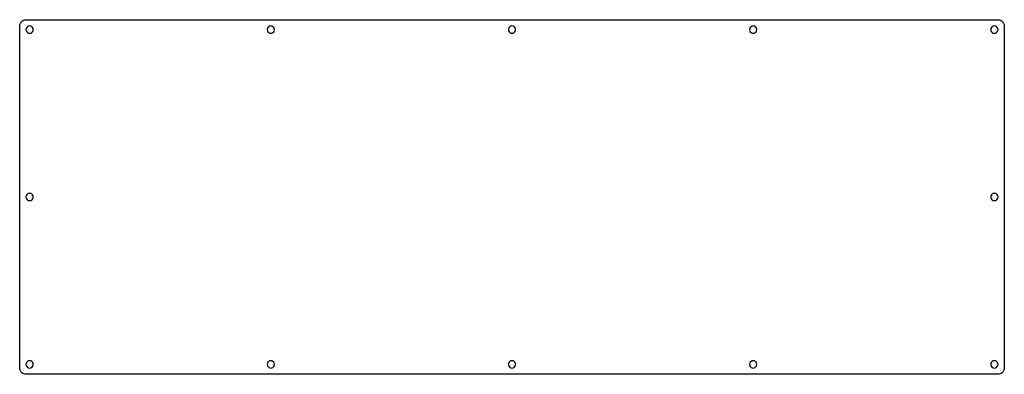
# Model space of a CAD drawing. Extents: x 0 to 298, y 0 to 108.
import ezdxf

# ---------------------------------------------------------------- set-up
doc = ezdxf.new("R2010")
doc.units = 0
doc.layers.get('0').update_dxf_attribs({"linetype": 'CONTINUOUS'})

msp = doc.modelspace()

# ---------------------------------------------------------------- linework, layer by layer
at = {"color": 0}
for p, q in [((0.919152, 107.12), (1.05006, 107.207)), ((1.05006, 107.207), (1.18787, 107.284)), ((1.18787, 107.284), (1.32981, 107.349)), ((1.32981, 107.349), (1.47588, 107.404)), ((1.47588, 107.404), (1.62884, 107.447)), ((1.62884, 107.447), (1.7818, 107.477)), ((1.7818, 107.477), (1.9389, 107.495)), ((1.9389, 107.495), (2.096, 107.502)), ((2.096, 107.502), (295.847, 107.502)), ((295.847, 107.502), (296.003, 107.495)), ((296.003, 107.495), (296.158, 107.477)), ((296.158, 107.477), (296.313, 107.447)), ((296.313, 107.447), (296.464, 107.404)), ((296.464, 107.404), (296.612, 107.349)), ((296.612, 107.349), (296.753, 107.284)), ((296.753, 107.284), (296.89, 107.207)), ((296.89, 107.207), (297.021, 107.12)), ((0.095085, 105.501), (0.101975, 105.658)), ((0.095085, 2.25034), (0.095085, 105.501)), ((0.101975, 105.658), (0.119889, 105.815)), ((0.119889, 105.815), (0.150206, 105.968)), ((0.150206, 105.968), (0.192925, 106.121)), ((0.192925, 106.121), (0.248047, 106.267)), ((0.248047, 106.267), (0.312815, 106.409)), ((0.312815, 106.409), (0.389985, 106.547)), ((0.389985, 106.547), (0.4768, 106.678)), ((0.4768, 106.678), (0.574643, 106.801)), ((0.574643, 106.801), (0.680752, 106.916)), ((0.680752, 106.916), (0.796505, 107.023)), ((0.796505, 107.023), (0.919152, 107.12)), ((2.04914, 104.841), (1.9954, 104.502)), ((1.9954, 104.502), (2.04914, 104.163)), ((2.20486, 105.149), (2.04914, 104.841)), ((2.44878, 105.392), (2.20486, 105.149)), ((2.75608, 105.548), (2.44878, 105.392)), ((3.09507, 105.602), (2.75608, 105.548)), ((3.43407, 105.548), (3.09507, 105.602)), ((3.74138, 105.392), (3.43407, 105.548)), ((3.98392, 105.149), (3.74138, 105.392)), ((4.14101, 104.841), (3.98392, 105.149)), ((4.19612, 104.502), (4.14101, 104.841)), ((4.14101, 104.163), (4.19612, 104.502)), ((74.9861, 104.841), (74.9321, 104.502)), ((74.9321, 104.502), (74.9861, 104.163)), ((75.1431, 105.149), (74.9861, 104.841)), ((75.3869, 105.392), (75.1431, 105.149)), ((75.6931, 105.548), (75.3869, 105.392)), ((76.0317, 105.602), (75.6931, 105.548)), ((76.3722, 105.548), (76.0317, 105.602)), ((76.6794, 105.392), (76.3722, 105.548)), ((76.9221, 105.149), (76.6794, 105.392)), ((77.0777, 104.841), (76.9221, 105.149)), ((77.1331, 104.502), (77.0777, 104.841)), ((77.0777, 104.163), (77.1331, 104.502)), ((147.924, 104.841), (147.87, 104.502)), ((147.87, 104.502), (147.924, 104.163)), ((148.08, 105.149), (147.924, 104.841)), ((148.324, 105.392), (148.08, 105.149)), ((148.631, 105.548), (148.324, 105.392)), ((148.97, 105.602), (148.631, 105.548)), ((149.31, 105.548), (148.97, 105.602)), ((149.618, 105.392), (149.31, 105.548)), ((149.86, 105.149), (149.618, 105.392)), ((150.016, 104.841), (149.86, 105.149)), ((150.071, 104.502), (150.016, 104.841)), ((150.016, 104.163), (150.071, 104.502)), ((220.862, 104.841), (220.809, 104.502)), ((220.809, 104.502), (220.862, 104.163)), ((221.018, 105.149), (220.862, 104.841)), ((221.262, 105.392), (221.018, 105.149)), ((221.568, 105.548), (221.262, 105.392)), ((221.908, 105.602), (221.568, 105.548)), ((222.249, 105.548), (221.908, 105.602)), ((222.554, 105.392), (222.249, 105.548)), ((222.799, 105.149), (222.554, 105.392)), ((222.954, 104.841), (222.799, 105.149)), ((223.008, 104.502), (222.954, 104.841)), ((222.954, 104.163), (223.008, 104.502)), ((293.799, 104.841), (293.747, 104.502)), ((293.747, 104.502), (293.799, 104.163)), ((293.956, 105.149), (293.799, 104.841)), ((294.2, 105.392), (293.956, 105.149)), ((294.506, 105.548), (294.2, 105.392)), ((294.846, 105.602), (294.506, 105.548)), ((295.185, 105.548), (294.846, 105.602)), ((295.493, 105.392), (295.185, 105.548)), ((295.735, 105.149), (295.493, 105.392)), ((295.892, 104.841), (295.735, 105.149)), ((295.946, 104.502), (295.892, 104.841)), ((295.892, 104.163), (295.946, 104.502)), ((297.021, 107.12), (297.145, 107.023)), ((297.145, 107.023), (297.261, 106.916)), ((297.261, 106.916), (297.367, 106.801)), ((297.367, 106.801), (297.465, 106.678)), ((297.465, 106.678), (297.551, 106.547)), ((297.551, 106.547), (297.629, 106.409)), ((297.629, 106.409), (297.693, 106.267)), ((297.693, 106.267), (297.749, 106.121)), ((297.749, 106.121), (297.79, 105.968)), ((297.79, 105.968), (297.822, 105.815)), ((297.822, 105.815), (297.84, 105.658)), ((297.84, 105.658), (297.846, 105.501)), ((297.846, 105.501), (297.846, 2.25171)), ((2.04914, 104.163), (2.20486, 103.856)), ((2.20486, 103.856), (2.44878, 103.613)), ((2.44878, 103.613), (2.75608, 103.456)), ((2.75608, 103.456), (3.09507, 103.401)), ((3.09507, 103.401), (3.43407, 103.456)), ((3.43407, 103.456), (3.74138, 103.613)), ((3.74138, 103.613), (3.98392, 103.856)), ((3.98392, 103.856), (4.14101, 104.163)), ((74.9861, 104.163), (75.1431, 103.856)), ((75.1431, 103.856), (75.3869, 103.613)), ((75.3869, 103.613), (75.6931, 103.456)), ((75.6931, 103.456), (76.0317, 103.401)), ((76.0317, 103.401), (76.3722, 103.456)), ((76.3722, 103.456), (76.6794, 103.613)), ((76.6794, 103.613), (76.9221, 103.856)), ((76.9221, 103.856), (77.0777, 104.163)), ((147.924, 104.163), (148.08, 103.856)), ((148.08, 103.856), (148.324, 103.613)), ((148.324, 103.613), (148.631, 103.456)), ((148.631, 103.456), (148.97, 103.401)), ((148.97, 103.401), (149.31, 103.456)), ((149.31, 103.456), (149.618, 103.613)), ((149.618, 103.613), (149.86, 103.856)), ((149.86, 103.856), (150.016, 104.163)), ((220.862, 104.163), (221.018, 103.856)), ((221.018, 103.856), (221.262, 103.613)), ((221.262, 103.613), (221.568, 103.456)), ((221.568, 103.456), (221.908, 103.401)), ((221.908, 103.401), (222.249, 103.456)), ((222.249, 103.456), (222.554, 103.613)), ((222.554, 103.613), (222.799, 103.856)), ((222.799, 103.856), (222.954, 104.163)), ((293.799, 104.163), (293.956, 103.856)), ((293.956, 103.856), (294.2, 103.613)), ((294.2, 103.613), (294.506, 103.456)), ((294.506, 103.456), (294.846, 103.401)), ((294.846, 103.401), (295.185, 103.456)), ((295.185, 103.456), (295.493, 103.613)), ((295.493, 103.613), (295.735, 103.856)), ((295.735, 103.856), (295.892, 104.163)), ((2.04914, 54.2163), (1.9954, 53.8773)), ((1.9954, 53.8773), (2.04914, 53.5368)), ((2.20486, 54.5236), (2.04914, 54.2163)), ((2.44878, 54.7673), (2.20486, 54.5236)), ((2.75608, 54.9233), (2.44878, 54.7673)), ((3.09507, 54.9769), (2.75608, 54.9233)), ((3.43407, 54.9233), (3.09507, 54.9769)), ((3.74138, 54.7673), (3.43407, 54.9233)), ((3.98392, 54.5236), (3.74138, 54.7673)), ((4.14101, 54.2163), (3.98392, 54.5236)), ((4.19612, 53.8773), (4.14101, 54.2163)), ((4.14101, 53.5368), (4.19612, 53.8773)), ((293.799, 54.2163), (293.747, 53.8773)), ((293.747, 53.8773), (293.799, 53.5368)), ((293.956, 54.5236), (293.799, 54.2163)), ((294.2, 54.7673), (293.956, 54.5236)), ((294.506, 54.9233), (294.2, 54.7673)), ((294.846, 54.9769), (294.506, 54.9233)), ((295.185, 54.9233), (294.846, 54.9769)), ((295.493, 54.7673), (295.185, 54.9233)), ((295.735, 54.5236), (295.493, 54.7673)), ((295.892, 54.2163), (295.735, 54.5236)), ((295.946, 53.8773), (295.892, 54.2163)), ((295.892, 53.5368), (295.946, 53.8773)), ((2.04914, 53.5368), (2.20486, 53.2296)), ((2.20486, 53.2296), (2.44878, 52.9869)), ((2.44878, 52.9869), (2.75608, 52.8313)), ((2.75608, 52.8313), (3.09507, 52.7763)), ((3.09507, 52.7763), (3.43407, 52.8313)), ((3.43407, 52.8313), (3.74138, 52.9869)), ((3.74138, 52.9869), (3.98392, 53.2296)), ((3.98392, 53.2296), (4.14101, 53.5368)), ((293.799, 53.5368), (293.956, 53.2296)), ((293.956, 53.2296), (294.2, 52.9869)), ((294.2, 52.9869), (294.506, 52.8313)), ((294.506, 52.8313), (294.846, 52.7763)), ((294.846, 52.7763), (295.185, 52.8313)), ((295.185, 52.8313), (295.493, 52.9869)), ((295.493, 52.9869), (295.735, 53.2296)), ((295.735, 53.2296), (295.892, 53.5368)), ((2.04914, 3.59117), (1.9954, 3.25079)), ((1.9954, 3.25079), (2.04914, 2.9118)), ((2.20486, 3.8971), (2.04914, 3.59117)), ((2.44878, 4.14101), (2.20486, 3.8971)), ((2.75608, 4.2981), (2.44878, 4.14101)), ((3.09507, 4.35046), (2.75608, 4.2981)), ((3.43407, 4.2981), (3.09507, 4.35046)), ((3.74138, 4.14101), (3.43407, 4.2981)), ((3.98392, 3.8971), (3.74138, 4.14101)), ((4.14101, 3.59117), (3.98392, 3.8971)), ((4.19612, 3.25079), (4.14101, 3.59117)), ((4.14101, 2.9118), (4.19612, 3.25079)), ((74.9861, 3.59117), (74.9321, 3.25079)), ((74.9321, 3.25079), (74.9861, 2.9118)), ((75.1431, 3.8971), (74.9861, 3.59117)), ((75.3869, 4.14101), (75.1431, 3.8971)), ((75.6931, 4.2981), (75.3869, 4.14101)), ((76.0317, 4.35046), (75.6931, 4.2981)), ((76.3722, 4.2981), (76.0317, 4.35046)), ((76.6794, 4.14101), (76.3722, 4.2981)), ((76.9221, 3.8971), (76.6794, 4.14101)), ((77.0777, 3.59117), (76.9221, 3.8971)), ((77.1331, 3.25079), (77.0777, 3.59117)), ((77.0777, 2.9118), (77.1331, 3.25079)), ((147.924, 3.59117), (147.87, 3.25079)), ((147.87, 3.25079), (147.924, 2.9118)), ((148.08, 3.8971), (147.924, 3.59117)), ((148.324, 4.14101), (148.08, 3.8971)), ((148.631, 4.2981), (148.324, 4.14101)), ((148.97, 4.35046), (148.631, 4.2981)), ((149.31, 4.2981), (148.97, 4.35046)), ((149.618, 4.14101), (149.31, 4.2981)), ((149.86, 3.8971), (149.618, 4.14101)), ((150.016, 3.59117), (149.86, 3.8971)), ((150.071, 3.25079), (150.016, 3.59117)), ((150.016, 2.9118), (150.071, 3.25079)), ((220.862, 3.59117), (220.809, 3.25079)), ((220.809, 3.25079), (220.862, 2.9118)), ((221.018, 3.8971), (220.862, 3.59117)), ((221.262, 4.14101), (221.018, 3.8971)), ((221.568, 4.2981), (221.262, 4.14101)), ((221.908, 4.35046), (221.568, 4.2981)), ((222.249, 4.2981), (221.908, 4.35046)), ((222.554, 4.14101), (222.249, 4.2981)), ((222.799, 3.8971), (222.554, 4.14101)), ((222.954, 3.59117), (222.799, 3.8971)), ((223.008, 3.25079), (222.954, 3.59117)), ((222.954, 2.9118), (223.008, 3.25079)), ((293.799, 3.59117), (293.747, 3.25079)), ((293.747, 3.25079), (293.799, 2.9118)), ((293.956, 3.8971), (293.799, 3.59117)), ((294.2, 4.14101), (293.956, 3.8971)), ((294.506, 4.2981), (294.2, 4.14101)), ((294.846, 4.35046), (294.506, 4.2981)), ((295.185, 4.2981), (294.846, 4.35046)), ((295.493, 4.14101), (295.185, 4.2981)), ((295.735, 3.8971), (295.493, 4.14101)), ((295.892, 3.59117), (295.735, 3.8971)), ((295.946, 3.25079), (295.892, 3.59117)), ((295.892, 2.9118), (295.946, 3.25079)), ((0.101975, 2.09462), (0.095085, 2.25034)), ((0.119889, 1.9389), (0.101975, 2.09462)), ((0.150206, 1.78456), (0.119889, 1.9389)), ((0.192925, 1.63298), (0.150206, 1.78456)), ((0.248047, 1.48553), (0.192925, 1.63298)), ((0.312815, 1.34359), (0.248047, 1.48553)), ((0.389985, 1.20716), (0.312815, 1.34359)), ((0.4768, 1.07625), (0.389985, 1.20716)), ((0.574643, 0.952225), (0.4768, 1.07625)), ((0.680752, 0.836468), (0.574643, 0.952225)), ((0.796505, 0.730359), (0.680752, 0.836468)), ((0.919152, 0.63252), (0.796505, 0.730359)), ((1.05006, 0.545705), (0.919152, 0.63252)), ((1.18787, 0.468535), (1.05006, 0.545705)), ((1.32981, 0.403765), (1.18787, 0.468535)), ((1.47588, 0.348644), (1.32981, 0.403765)), ((1.62884, 0.307303), (1.47588, 0.348644)), ((1.7818, 0.275608), (1.62884, 0.307303)), ((1.9389, 0.257693), (1.7818, 0.275608)), ((2.096, 0.252181), (1.9389, 0.257693)), ((2.04914, 2.9118), (2.20486, 2.60449)), ((295.847, 0.252181), (2.096, 0.252181)), ((2.20486, 2.60449), (2.44878, 2.36196)), ((2.44878, 2.36196), (2.75608, 2.20486)), ((2.75608, 2.20486), (3.09507, 2.15112)), ((3.09507, 2.15112), (3.43407, 2.20486)), ((3.43407, 2.20486), (3.74138, 2.36196)), ((3.74138, 2.36196), (3.98392, 2.60449)), ((3.98392, 2.60449), (4.14101, 2.9118)), ((74.9861, 2.9118), (75.1431, 2.60449)), ((75.1431, 2.60449), (75.3869, 2.36196)), ((75.3869, 2.36196), (75.6931, 2.20486)), ((75.6931, 2.20486), (76.0317, 2.15112)), ((76.0317, 2.15112), (76.3722, 2.20486)), ((76.3722, 2.20486), (76.6794, 2.36196)), ((76.6794, 2.36196), (76.9221, 2.60449)), ((76.9221, 2.60449), (77.0777, 2.9118)), ((147.924, 2.9118), (148.08, 2.60449)), ((148.08, 2.60449), (148.324, 2.36196)), ((148.324, 2.36196), (148.631, 2.20486)), ((148.631, 2.20486), (148.97, 2.15112)), ((148.97, 2.15112), (149.31, 2.20486)), ((149.31, 2.20486), (149.618, 2.36196)), ((149.618, 2.36196), (149.86, 2.60449)), ((149.86, 2.60449), (150.016, 2.9118)), ((220.862, 2.9118), (221.018, 2.60449)), ((221.018, 2.60449), (221.262, 2.36196)), ((221.262, 2.36196), (221.568, 2.20486)), ((221.568, 2.20486), (221.908, 2.15112)), ((221.908, 2.15112), (222.249, 2.20486)), ((222.249, 2.20486), (222.554, 2.36196)), ((222.554, 2.36196), (222.799, 2.60449)), ((222.799, 2.60449), (222.954, 2.9118)), ((293.799, 2.9118), (293.956, 2.60449)), ((293.956, 2.60449), (294.2, 2.36196)), ((294.2, 2.36196), (294.506, 2.20486)), ((294.506, 2.20486), (294.846, 2.15112)), ((294.846, 2.15112), (295.185, 2.20486)), ((295.185, 2.20486), (295.493, 2.36196)), ((295.493, 2.36196), (295.735, 2.60449)), ((295.735, 2.60449), (295.892, 2.9118)), ((296.003, 0.257693), (295.847, 0.252181)), ((296.158, 0.275608), (296.003, 0.257693)), ((296.313, 0.307303), (296.158, 0.275608)), ((296.464, 0.348644), (296.313, 0.307303)), ((296.612, 0.403765), (296.464, 0.348644)), ((296.753, 0.468535), (296.612, 0.403765)), ((296.89, 0.545705), (296.753, 0.468535)), ((297.021, 0.63252), (296.89, 0.545705)), ((297.145, 0.730359), (297.021, 0.63252)), ((297.261, 0.836468), (297.145, 0.730359)), ((297.367, 0.952225), (297.261, 0.836468)), ((297.465, 1.07625), (297.367, 0.952225)), ((297.551, 1.20716), (297.465, 1.07625)), ((297.629, 1.34359), (297.551, 1.20716)), ((297.693, 1.48553), (297.629, 1.34359)), ((297.749, 1.63298), (297.693, 1.48553)), ((297.79, 1.78456), (297.749, 1.63298)), ((297.822, 1.9389), (297.79, 1.78456)), ((297.84, 2.09462), (297.822, 1.9389)), ((297.846, 2.25171), (297.84, 2.09462))]:
    msp.add_line(p, q, dxfattribs=at)

doc.saveas('drawing.dxf')
